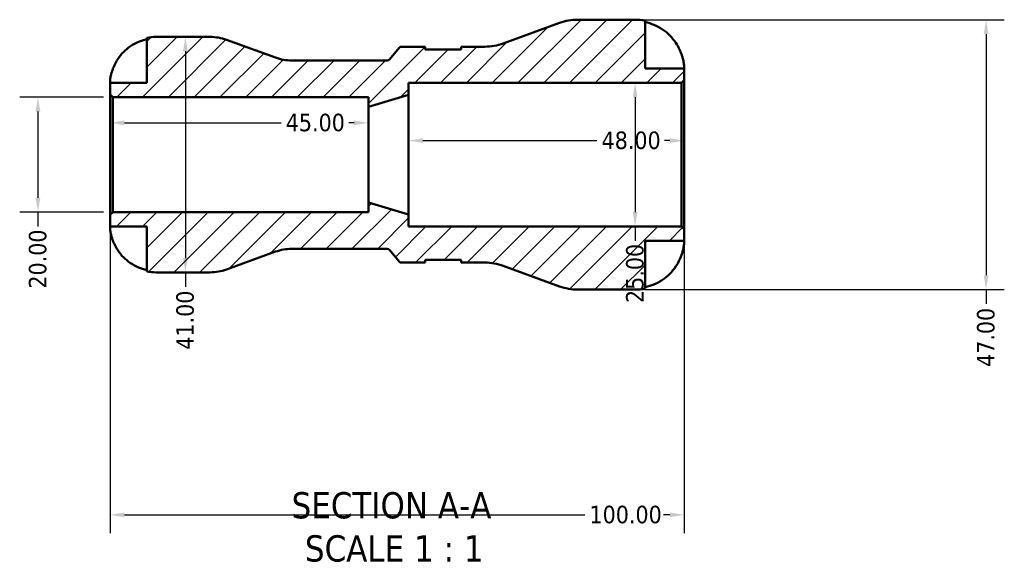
# Model space of a CAD drawing. Header units: millimetres. Extents: x 0 to 905, y -151 to 594.
# Tile 2 of 11: x 334 to 506, y -151 to -58. Entities that reach past the tile are written whole.
import ezdxf

# ---------------------------------------------------------------- set-up
doc = ezdxf.new("R2010")
doc.units = ezdxf.units.MM
for name, color, linetype, lineweight in [('Dimension (ANSI)', 7, 'Continuous', 25), ('Hatch (ANSI)', 7, 'Continuous', 18), ('Symbol (ANSI)', 7, 'Continuous', 25), ('Visible (ANSI)', 7, 'Continuous', 50)]:
    doc.layers.add(name, color=color, linetype=linetype, lineweight=lineweight)
doc.styles.add('Label Text (ANSI)', font='tahoma.ttf')
doc.styles.add('Note Text (ANSI)', font='tahoma.ttf')
doc.dimstyles.new('Default - mm (ANSI)', dxfattribs={"dimtxt": 3.048, "dimasz": 2.5, "dimexe": 3.175, "dimexo": 1.6002, "dimgap": 0.8, "dimtad": 0, "dimtoh": 1, "dimrnd": 1e-08, "dimzin": 4, "dimdsep": 46, "dimtxsty": 'Note Text (ANSI)', "dimcen": 0.09, "dimdle": 10, "dimclrd": 256, "dimclre": 256, "dimclrt": 256, "dimadec": 1, "dimazin": 1, "dimtfac": 1, "dimtofl": 0, "dimtmove": 0, "dimatfit": 3, "dimfxl": 1, "dimtolj": 1, "dimtzin": 4, "dimlwd": -1, "dimlwe": -1, "dimarcsym": 0})

# ---------------------------------------------------------------- blocks, each defined once
blk = doc.blocks.new('*D7')
at = {"layer": 'Defpoints', "color": 0, "transparency": 16777216}
for p in [(394.84, -75.5), (349.84, -81.04), (394.84, -81.04)]:
    blk.add_point(p, dxfattribs=at)
at = {"layer": 'Dimension (ANSI)', "transparency": 16777216}
for p, q in [((352.34, -75.5), (379.65, -75.5)), ((392.34, -75.5), (391.42, -75.5))]:
    blk.add_line(p, q, dxfattribs=at)
for points in [[(352.34, -75.08), (352.34, -75.91), (349.84, -75.5)], [(392.34, -75.08), (392.34, -75.91), (394.84, -75.5)]]:
    blk.add_solid(points, dxfattribs=at)
at = {"layer": 'Dimension (ANSI)', "color": 230, "true_color": 0xff0080, "transparency": 16777216, "insert": (380.45, -73.91), "char_height": 3.048, "attachment_point": 1, "style": 'Note Text (ANSI)'}
blk.add_mtext('\\A1;45.00', dxfattribs=at)
blk = doc.blocks.new('*D8')
at = {"layer": 'Defpoints', "color": 0, "transparency": 16777216}
for p in [(449.84, -78.6), (401.84, -81.04), (449.84, -81.04)]:
    blk.add_point(p, dxfattribs=at)
at = {"layer": 'Dimension (ANSI)', "transparency": 16777216}
for p, q in [((404.34, -78.6), (434.65, -78.6)), ((447.34, -78.6), (446.42, -78.6))]:
    blk.add_line(p, q, dxfattribs=at)
for points in [[(404.34, -78.19), (404.34, -79.02), (401.84, -78.6)], [(447.34, -78.19), (447.34, -79.02), (449.84, -78.6)]]:
    blk.add_solid(points, dxfattribs=at)
at = {"layer": 'Dimension (ANSI)', "color": 230, "true_color": 0xff0080, "transparency": 16777216, "insert": (435.45, -77.01), "char_height": 3.048, "attachment_point": 1, "style": 'Note Text (ANSI)'}
blk.add_mtext('\\A1;48.00', dxfattribs=at)
blk = doc.blocks.new('*D9')
at = {"layer": 'Defpoints', "color": 0, "transparency": 16777216}
for p in [(441.29, -68.54), (441.29, -93.54), (441.29, -93.54)]:
    blk.add_point(p, dxfattribs=at)
at = {"layer": 'Dimension (ANSI)', "transparency": 16777216}
for p, q in [((441.29, -71.04), (441.29, -91.04)), ((441.29, -93.54), (441.29, -96.04))]:
    blk.add_line(p, q, dxfattribs=at)
for points in [[(440.88, -71.04), (441.71, -71.04), (441.29, -68.54)], [(440.88, -91.04), (441.71, -91.04), (441.29, -93.54)]]:
    blk.add_solid(points, dxfattribs=at)
at = {"layer": 'Dimension (ANSI)', "color": 230, "true_color": 0xff0080, "transparency": 16777216, "insert": (439.71, -106.87), "char_height": 3.048, "attachment_point": 1, "rotation": 90, "style": 'Note Text (ANSI)'}
blk.add_mtext('\\A1;25.00', dxfattribs=at)
blk = doc.blocks.new('*D10')
at = {"layer": 'Defpoints', "color": 0, "transparency": 16777216}
for p in [(350.31, -71.04), (337.29, -91.04), (350.31, -91.04)]:
    blk.add_point(p, dxfattribs=at)
at = {"layer": 'Dimension (ANSI)', "transparency": 16777216}
for p, q in [((348.71, -71.04), (334.11, -71.04)), ((337.29, -73.54), (337.29, -88.54)), ((348.71, -91.04), (334.11, -91.04)), ((337.29, -91.04), (337.29, -93.54))]:
    blk.add_line(p, q, dxfattribs=at)
for points in [[(336.87, -73.54), (337.7, -73.54), (337.29, -71.04)], [(336.87, -88.54), (337.7, -88.54), (337.29, -91.04)]]:
    blk.add_solid(points, dxfattribs=at)
at = {"layer": 'Dimension (ANSI)', "color": 230, "true_color": 0xff0080, "transparency": 16777216, "insert": (335.7, -104.37), "char_height": 3.048, "attachment_point": 1, "rotation": 90, "style": 'Note Text (ANSI)'}
blk.add_mtext('\\A1;20.00', dxfattribs=at)
blk = doc.blocks.new('*D11')
at = {"layer": 'Defpoints', "color": 0, "transparency": 16777216}
for p in [(349.84, -91.51), (449.84, -94.01), (449.84, -143.77)]:
    blk.add_point(p, dxfattribs=at)
at = {"layer": 'Dimension (ANSI)', "transparency": 16777216}
for p, q in [((349.84, -93.11), (349.84, -146.94)), ((449.84, -95.61), (449.84, -146.94)), ((352.34, -143.77), (432.55, -143.77)), ((447.34, -143.77), (446.23, -143.77))]:
    blk.add_line(p, q, dxfattribs=at)
for points in [[(352.34, -143.35), (352.34, -144.19), (349.84, -143.77)], [(447.34, -143.35), (447.34, -144.19), (449.84, -143.77)]]:
    blk.add_solid(points, dxfattribs=at)
at = {"layer": 'Dimension (ANSI)', "color": 230, "true_color": 0xff0080, "transparency": 16777216, "insert": (433.35, -142.18), "char_height": 3.048, "attachment_point": 1, "style": 'Note Text (ANSI)'}
blk.add_mtext('\\A1;100.00', dxfattribs=at)
blk = doc.blocks.new('*D13')
at = {"layer": 'Defpoints', "color": 0, "transparency": 16777216}
for p in [(441.34, -57.54), (441.34, -104.54), (502.42, -104.54)]:
    blk.add_point(p, dxfattribs=at)
at = {"layer": 'Dimension (ANSI)', "transparency": 16777216}
for p, q in [((442.94, -57.54), (505.59, -57.54)), ((502.42, -60.04), (502.42, -102.04)), ((442.94, -104.54), (505.59, -104.54)), ((502.42, -104.54), (502.42, -107.04))]:
    blk.add_line(p, q, dxfattribs=at)
for points in [[(502, -60.04), (502.83, -60.04), (502.42, -57.54)], [(502, -102.04), (502.83, -102.04), (502.42, -104.54)]]:
    blk.add_solid(points, dxfattribs=at)
at = {"layer": 'Dimension (ANSI)', "color": 230, "true_color": 0xff0080, "transparency": 16777216, "insert": (500.83, -118.01), "char_height": 3.048, "attachment_point": 1, "rotation": 90, "style": 'Note Text (ANSI)'}
blk.add_mtext('\\A1;47.00', dxfattribs=at)
blk = doc.blocks.new('*D14')
at = {"layer": 'Defpoints', "color": 0, "transparency": 16777216}
for p in [(362.97, -60.54), (362.97, -101.54), (362.97, -101.54)]:
    blk.add_point(p, dxfattribs=at)
at = {"layer": 'Dimension (ANSI)', "transparency": 16777216}
for p, q in [((362.97, -63.04), (362.97, -99.04)), ((362.97, -101.54), (362.97, -104.04))]:
    blk.add_line(p, q, dxfattribs=at)
for points in [[(362.55, -63.04), (363.38, -63.04), (362.97, -60.54)], [(362.55, -99.04), (363.38, -99.04), (362.97, -101.54)]]:
    blk.add_solid(points, dxfattribs=at)
at = {"layer": 'Dimension (ANSI)', "color": 230, "true_color": 0xff0080, "transparency": 16777216, "insert": (361.38, -115.01), "char_height": 3.048, "attachment_point": 1, "rotation": 90, "style": 'Note Text (ANSI)'}
blk.add_mtext('\\A1;41.00', dxfattribs=at)

msp = doc.modelspace()

# ---------------------------------------------------------------- hatches: boundary and pattern name
at = {"layer": 'Hatch (ANSI)'}
h = msp.add_hatch(dxfattribs=at)
h.set_pattern_fill('ANSI31', color=256, scale=25.4, style=0)
h.set_pattern_definition([(45, (0, 0), (-2.245064, 2.245064), [])])
edge = h.paths.add_edge_path()
edge.add_ellipse((431.341, -95.139), major_axis=(-3.215, -8.833), ratio=1, start_angle=0, end_angle=20)
edge.add_line((431.341, -104.539), (441.344, -104.539))
edge.add_ellipse((441.344, -96.039), major_axis=(0, -8.5), ratio=1, start_angle=0, end_angle=11.53696)
edge.add_line((443.044, -104.368), (443.044, -96.039))
edge.add_line((443.044, -96.039), (449.844, -96.039))
edge.add_line((449.844, -96.039), (449.844, -94.009))
edge.add_line((449.844, -94.009), (449.374, -93.539))
edge.add_line((449.374, -93.539), (401.844, -93.539))
edge.add_line((401.844, -93.539), (401.844, -91.456))
edge.add_line((401.844, -91.456), (394.844, -89.373))
edge.add_line((394.844, -89.373), (394.844, -91.039))
edge.add_line((394.844, -91.039), (350.314, -91.039))
edge.add_line((350.314, -91.039), (349.844, -91.509))
edge.add_line((349.844, -91.509), (349.844, -93.539))
edge.add_line((349.844, -93.539), (356.244, -93.539))
edge.add_line((356.244, -93.539), (356.244, -101.378))
edge.add_ellipse((357.844, -93.539), major_axis=(-1.6, -7.838), ratio=1, start_angle=0, end_angle=11.53696)
edge.add_line((357.844, -101.539), (367.298, -101.539))
edge.add_ellipse((367.298, -93.339), major_axis=(0, -8.2), ratio=1, start_angle=0, end_angle=20)
edge.add_line((370.102, -101.045), (378.65, -97.934))
edge.add_ellipse((381.454, -105.639), major_axis=(-2.805, 7.705), ratio=1, start_angle=340, end_angle=360, ccw=False)
edge.add_line((381.454, -97.439), (398.111, -97.439))
edge.add_ellipse((398.111, -97.939), major_axis=(0, 0.5), ratio=1, start_angle=310, end_angle=360, ccw=False)
edge.add_line((398.494, -97.618), (400.208, -99.661))
edge.add_ellipse((400.591, -99.339), major_axis=(-0.383, -0.321), ratio=1, start_angle=0, end_angle=50)
edge.add_line((400.591, -99.839), (404.727, -99.839))
edge.add_line((404.727, -99.839), (404.727, -99.369))
edge.add_line((404.727, -99.369), (410.977, -99.369))
edge.add_line((410.977, -99.369), (410.977, -99.839))
edge.add_line((410.977, -99.839), (415.113, -99.839))
edge.add_ellipse((415.113, -109.239), major_axis=(0, 9.4), ratio=1, start_angle=340, end_angle=360, ccw=False)
edge.add_line((418.328, -100.406), (428.126, -103.973))
edge = h.paths.add_edge_path()
edge.add_ellipse((431.341, -66.939), major_axis=(0, 9.4), ratio=1, start_angle=0, end_angle=20)
edge.add_line((428.126, -58.106), (418.328, -61.673))
edge.add_ellipse((415.113, -52.839), major_axis=(3.215, -8.833), ratio=1, start_angle=340, end_angle=360, ccw=False)
edge.add_line((415.113, -62.239), (410.977, -62.239))
edge.add_line((410.977, -62.239), (410.977, -62.709))
edge.add_line((410.977, -62.709), (404.727, -62.709))
edge.add_line((404.727, -62.709), (404.727, -62.239))
edge.add_line((404.727, -62.239), (400.591, -62.239))
edge.add_ellipse((400.591, -62.739), major_axis=(0, 0.5), ratio=1, start_angle=0, end_angle=50)
edge.add_line((400.208, -62.418), (398.494, -64.461))
edge.add_ellipse((398.111, -64.139), major_axis=(0.383, -0.321), ratio=1, start_angle=310, end_angle=360, ccw=False)
edge.add_line((398.111, -64.639), (381.454, -64.639))
edge.add_ellipse((381.454, -56.439), major_axis=(0, -8.2), ratio=1, start_angle=340, end_angle=360, ccw=False)
edge.add_line((378.65, -64.145), (370.102, -61.034))
edge.add_ellipse((367.298, -68.739), major_axis=(2.805, 7.705), ratio=1, start_angle=0, end_angle=20)
edge.add_line((367.298, -60.539), (357.844, -60.539))
edge.add_ellipse((357.844, -68.539), major_axis=(0, 8), ratio=1, start_angle=0, end_angle=11.53696)
edge.add_line((356.244, -60.701), (356.244, -68.539))
edge.add_line((356.244, -68.539), (349.844, -68.539))
edge.add_line((349.844, -68.539), (349.844, -70.569))
edge.add_line((349.844, -70.569), (350.314, -71.039))
edge.add_line((350.314, -71.039), (394.844, -71.039))
edge.add_line((394.844, -71.039), (394.844, -72.706))
edge.add_line((394.844, -72.706), (401.844, -70.623))
edge.add_line((401.844, -70.623), (401.844, -68.539))
edge.add_line((401.844, -68.539), (449.374, -68.539))
edge.add_line((449.374, -68.539), (449.844, -68.069))
edge.add_line((449.844, -68.069), (449.844, -66.039))
edge.add_line((449.844, -66.039), (443.044, -66.039))
edge.add_line((443.044, -66.039), (443.044, -57.711))
edge.add_ellipse((441.344, -66.039), major_axis=(1.7, 8.328), ratio=1, start_angle=0, end_angle=11.53696)
edge.add_line((441.344, -57.539), (431.341, -57.539))

# ---------------------------------------------------------------- linework, layer by layer
at = {"layer": 'Visible (ANSI)'}
for p, q in [((428.126, -58.106), (418.328, -61.673)), ((441.344, -57.539), (431.341, -57.539)), ((443.044, -66.039), (443.044, -57.711)), ((356.244, -60.701), (356.244, -68.539)), ((367.298, -60.539), (357.844, -60.539)), ((378.65, -64.145), (370.102, -61.034)), ((400.208, -62.418), (398.494, -64.461)), ((404.727, -62.239), (400.591, -62.239)), ((404.727, -62.709), (404.727, -62.239)), ((410.977, -62.709), (404.727, -62.709)), ((415.113, -62.239), (410.977, -62.239)), ((410.977, -62.239), (410.977, -62.709)), ((398.111, -64.639), (381.454, -64.639)), ((449.844, -66.039), (443.044, -66.039)), ((449.844, -68.069), (449.844, -66.039)), ((356.244, -68.539), (349.844, -68.539)), ((349.844, -68.539), (349.844, -70.569)), ((401.844, -70.623), (401.844, -68.539)), ((401.844, -68.539), (449.374, -68.539)), ((449.374, -68.539), (449.844, -68.069)), ((449.374, -68.539), (449.374, -93.539)), ((449.844, -94.009), (449.844, -68.069)), ((349.844, -70.569), (350.314, -71.039)), ((349.844, -70.569), (349.844, -91.509)), ((350.314, -71.039), (394.844, -71.039)), ((350.314, -91.039), (350.314, -71.039)), ((394.844, -72.706), (401.844, -70.623)), ((394.844, -71.039), (394.844, -72.706)), ((401.844, -91.456), (401.844, -70.623)), ((394.844, -89.373), (394.844, -72.706)), ((401.844, -91.456), (394.844, -89.373)), ((394.844, -89.373), (394.844, -91.039)), ((350.314, -91.039), (349.844, -91.509)), ((349.844, -91.509), (349.844, -93.539)), ((394.844, -91.039), (350.314, -91.039)), ((401.844, -93.539), (401.844, -91.456)), ((349.844, -93.539), (356.244, -93.539)), ((356.244, -93.539), (356.244, -101.378)), ((449.374, -93.539), (401.844, -93.539)), ((449.844, -94.009), (449.374, -93.539)), ((449.844, -96.039), (449.844, -94.009)), ((381.454, -97.439), (398.111, -97.439)), ((398.494, -97.618), (400.208, -99.661)), ((443.044, -104.368), (443.044, -96.039)), ((443.044, -96.039), (449.844, -96.039)), ((370.102, -101.045), (378.65, -97.934)), ((404.727, -99.839), (404.727, -99.369)), ((404.727, -99.369), (410.977, -99.369)), ((410.977, -99.369), (410.977, -99.839)), ((400.591, -99.839), (404.727, -99.839)), ((410.977, -99.839), (415.113, -99.839)), ((418.328, -100.406), (428.126, -103.973)), ((357.844, -101.539), (367.298, -101.539)), ((431.341, -104.539), (441.344, -104.539))]:
    msp.add_line(p, q, dxfattribs=at)
for centre, radius, start, end in [((431.341, -66.939), 9.4, 90, 110), ((441.344, -66.039), 8.5, 78.46304, 90), ((357.844, -68.539), 8, 90, 101.53696), ((367.298, -68.739), 8.2, 70, 90), ((415.113, -52.839), 9.4, 270, 290), ((400.591, -62.739), 0.5, 90, 140), ((381.454, -56.439), 8.2, 250, 270), ((398.111, -64.139), 0.5, 270, 320), ((381.454, -105.639), 8.2, 90, 110), ((398.111, -97.939), 0.5, 40, 90), ((367.298, -93.339), 8.2, 270, 290), ((400.591, -99.339), 0.5, 220, 270), ((415.113, -109.239), 9.4, 70, 90), ((357.844, -93.539), 8, 258.46304, 270), ((431.341, -95.139), 9.4, 250, 270), ((441.344, -96.039), 8.5, 270, 281.53696)]:
    msp.add_arc(centre, radius, start, end, dxfattribs=at)
for points, knots in [([(443.044, -57.96), (443.585, -58.072), (444.113, -58.239), (445.065, -58.636), (445.574, -58.904), (446.524, -59.543), (446.964, -59.914), (447.708, -60.662), (448.079, -61.11), (448.622, -61.931), (448.822, -62.287), (448.991, -62.639)], [0.16126903, 0.16126903, 0.16126903, 0.16126903, 0.31324771, 0.31324771, 0.47071916, 0.47071916, 0.62819062, 0.62819062, 0.78723977, 0.78723977, 0.89919105, 0.89919105, 0.89919105, 0.89919105]), ([(350.661, -65.339), (350.814, -65.022), (350.993, -64.702), (351.492, -63.943), (351.838, -63.521), (352.535, -62.813), (352.951, -62.461), (353.847, -61.853), (354.328, -61.598), (355.229, -61.22), (355.73, -61.06), (356.244, -60.954)], [4.03221701, 4.03221701, 4.03221701, 4.03221701, 4.13285074, 4.13285074, 4.282082, 4.282082, 4.43105495, 4.43105495, 4.5800279, 4.5800279, 4.72427535, 4.72427535, 4.72427535, 4.72427535]), ([(448.991, -62.639), (449.002, -62.664), (449.013, -62.688), (449.112, -62.899), (449.194, -63.088), (449.332, -63.438), (449.39, -63.599), (449.506, -63.945), (449.56, -64.128), (449.683, -64.599), (449.736, -64.87), (449.814, -65.391), (449.831, -65.619), (449.845, -65.95), (449.844, -66.039), (449.844, -66.039)], [-0.55155419, -0.55155419, -0.55155419, -0.55155419, -0.54344022, -0.54344022, -0.48073661, -0.48073661, -0.42739911, -0.42739911, -0.36447599, -0.36447599, -0.25981926, -0.25981926, -0.13484261, -0.13484261, 0, 0, 0, 0]), ([(349.844, -68.539), (349.844, -68.539), (349.842, -68.463), (349.854, -68.187), (349.866, -68.009), (349.924, -67.578), (349.968, -67.333), (350.08, -66.876), (350.135, -66.68), (350.266, -66.281), (350.339, -66.082), (350.495, -65.699), (350.575, -65.518), (350.661, -65.339)], [-2.21111993, -2.21111993, -2.21111993, -2.21111993, -2.0898399, -2.0898399, -1.98614814, -1.98614814, -1.88775858, -1.88775858, -1.81973063, -1.81973063, -1.75376732, -1.75376732, -1.69399568, -1.69399568, -1.69399568, -1.69399568]), ([(350.661, -96.739), (350.596, -96.603), (350.533, -96.466), (350.387, -96.121), (350.308, -95.915), (350.171, -95.513), (350.113, -95.32), (349.999, -94.885), (349.952, -94.654), (349.874, -94.167), (349.857, -93.941), (349.842, -93.623), (349.844, -93.539), (349.844, -93.539)], [-0.5159245, -0.5159245, -0.5159245, -0.5159245, -0.47074715, -0.47074715, -0.40311077, -0.40311077, -0.33740557, -0.33740557, -0.24866964, -0.24866964, -0.12673966, -0.12673966, 0, 0, 0, 0]), ([(356.244, -101.124), (355.73, -101.018), (355.229, -100.859), (354.328, -100.481), (353.847, -100.225), (352.951, -99.618), (352.535, -99.266), (351.838, -98.558), (351.492, -98.136), (350.993, -97.377), (350.814, -97.057), (350.661, -96.739)], [0.15181312, 0.15181312, 0.15181312, 0.15181312, 0.29606056, 0.29606056, 0.44503351, 0.44503351, 0.59400646, 0.59400646, 0.74323773, 0.74323773, 0.84387145, 0.84387145, 0.84387145, 0.84387145]), ([(449.844, -96.039), (449.844, -96.039), (449.844, -96.065), (449.842, -96.173), (449.841, -96.258), (449.825, -96.526), (449.808, -96.733), (449.736, -97.21), (449.685, -97.469), (449.561, -97.948), (449.5, -98.156), (449.357, -98.578), (449.276, -98.791), (449.125, -99.15), (449.059, -99.295), (448.991, -99.439)], [-2.34948691, -2.34948691, -2.34948691, -2.34948691, -2.27660007, -2.27660007, -2.19809806, -2.19809806, -2.08912241, -2.08912241, -1.98972633, -1.98972633, -1.9192317, -1.9192317, -1.84946774, -1.84946774, -1.80150587, -1.80150587, -1.80150587, -1.80150587]), ([(448.991, -99.439), (448.822, -99.792), (448.622, -100.148), (448.079, -100.969), (447.708, -101.417), (446.964, -102.165), (446.524, -102.536), (445.574, -103.174), (445.065, -103.443), (444.113, -103.84), (443.585, -104.007), (443.044, -104.119)], [4.23094665, 4.23094665, 4.23094665, 4.23094665, 4.34289793, 4.34289793, 4.50194708, 4.50194708, 4.65941853, 4.65941853, 4.81688999, 4.81688999, 4.96886866, 4.96886866, 4.96886866, 4.96886866])]:
    msp.add_open_spline(points, degree=3, knots=knots, dxfattribs=at)

# ---------------------------------------------------------------- texts
at = {"layer": 'Symbol (ANSI)', "char_height": 4.572, "attachment_point": 7, "style": 'Label Text (ANSI)'}
for s, insert in [('SECTION A-A', (381.466, -144.473)), ('SCALE 1 : 1', (383.786, -151.986))]:
    msp.add_mtext(s, dxfattribs=dict(at, insert=insert))

# ---------------------------------------------------------------- dimensions: what is measured, and where the dimension line sits
at = {"layer": 'Dimension (ANSI)'}
for base, p1, p2, angle, override, picture, middle in [((502.417, -104.539), (441.344, -57.539), (441.344, -104.539), 90, {"dimtoh": 0, "dimdec": 2, "dimtp": 0, "dimtm": 0, "dimtdec": 2, "dimatfit": 2}, '*D13', (502.417, -112.925)), ((362.966, -101.539), (362.966, -60.539), (362.966, -101.539), 90, {"dimtoh": 0, "dimdec": 2, "dimse1": 1, "dimse2": 1, "dimtp": 0, "dimtm": 0, "dimtdec": 2, "dimatfit": 2}, '*D14', (362.966, -109.925)), ((441.293, -93.539), (441.293, -68.539), (441.293, -93.539), 270, {"dimtoh": 0, "dimdec": 2, "dimse1": 1, "dimse2": 1, "dimtp": 0, "dimtm": 0, "dimtdec": 2, "dimatfit": 2}, '*D9', (441.293, -101.855)), ((337.286, -91.039), (350.314, -71.039), (350.314, -91.039), 270, {"dimtoh": 0, "dimdec": 2, "dimtp": 0, "dimtm": 0, "dimtdec": 2, "dimatfit": 2}, '*D10', (337.286, -99.355)), ((449.844, -78.603), (401.844, -81.039), (449.844, -81.039), 180, {"dimtoh": 0, "dimdec": 2, "dimse1": 1, "dimse2": 1, "dimtp": 0, "dimtm": 0, "dimtdec": 2, "dimatfit": 1}, '*D8', (440.534, -78.603))]:
    dim = msp.add_linear_dim(base=base, p1=p1, p2=p2, angle=angle, dimstyle='Default - mm (ANSI)', override=override, dxfattribs=at)
    dim.commit()
    dim.dimension.update_dxf_attribs({"geometry": picture, "text_midpoint": middle, "dimtype": 160})
for base, p1, p2, override, picture, middle in [((394.844, -75.497), (349.844, -81.039), (394.844, -81.039), {"dimtoh": 0, "dimdec": 2, "dimse1": 1, "dimse2": 1, "dimtp": 0, "dimtm": 0, "dimtdec": 2, "dimatfit": 1}, '*D7', (385.534, -75.497)), ((449.844, -143.769), (349.844, -91.509), (449.844, -94.009), {"dimtoh": 0, "dimdec": 2, "dimtp": 0, "dimtm": 0, "dimtdec": 2, "dimatfit": 1}, '*D11', (439.391, -143.769))]:
    dim = msp.add_linear_dim(base=base, p1=p1, p2=p2, dimstyle='Default - mm (ANSI)', override=override, dxfattribs=at)
    dim.commit()
    dim.dimension.update_dxf_attribs({"geometry": picture, "text_midpoint": middle, "dimtype": 160})

doc.saveas('drawing.dxf')
